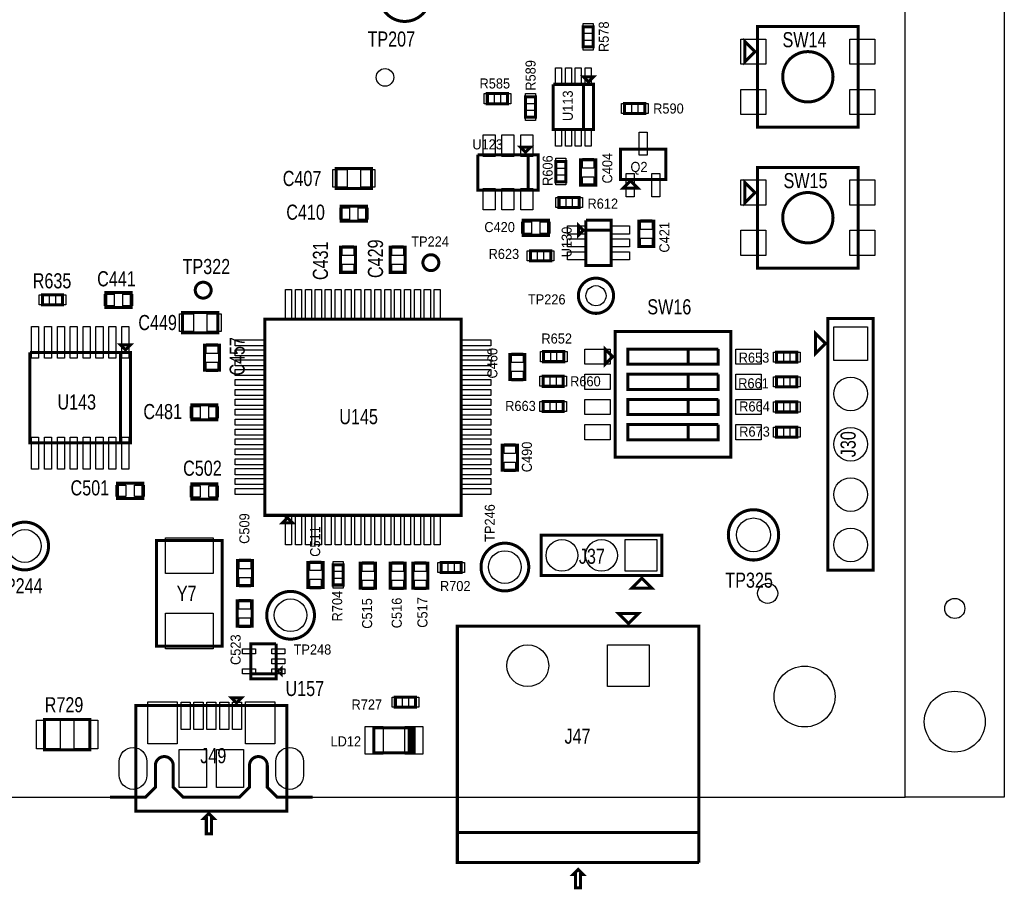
# Model space of a CAD drawing. Extents: x -197 to 9597, y -1478 to 7719.
# Tile 33 of 40: x 7640 to 9597, y -183 to 1545. Entities that reach past the tile are written whole.
import ezdxf
from ezdxf.enums import TextEntityAlignment as Align

# ---------------------------------------------------------------- set-up
doc = ezdxf.new("R2010")
doc.units = 0
for name, color, linetype in [('BG_OUTLINE', 95, 'CONTINUOUS'), ('PG_ASSEMBLY_TOP', 120, 'CONTINUOUS'), ('PIN_TOP', 140, 'CONTINUOUS'), ('RD_ASSEMBLY_TOP', 120, 'CONTINUOUS')]:
    doc.layers.add(name, color=color, linetype=linetype)

msp = doc.modelspace()

# ---------------------------------------------------------------- linework, layer by layer
at = {"layer": 'BG_OUTLINE'}
msp.add_lwpolyline([(7340.901, 0), (7890.342, 0), (7910.027, 19.685), (7910.027, 62.992, -1.000021), (7945.46, 62.992), (7945.46, 19.685), (7965.145, 0), (8077.35, 0), (8097.035, 19.685), (8097.035, 62.992, -1.000021), (8132.468, 62.992), (8132.468, 19.685), (8152.153, 0), (9400, 0), (9400, 7500)], format="xyb", dxfattribs=at)
msp.add_lwpolyline([(9596.846, 0), (9400, 0), (9400, 7500), (9596.846, 7500)], close=True, dxfattribs=at)
at = {"layer": 'BG_OUTLINE', "const_width": 6}
msp.add_lwpolyline([(7820.027, 0), (7890.342, 0), (7910.027, 19.685), (7910.027, 62.992, -0.41421), (7927.744, 80.709, -0.414206), (7945.46, 62.992), (7945.46, 19.685), (7965.145, 0), (8077.35, 0), (8097.035, 19.685), (8097.035, 62.992, -0.414216), (8114.752, 80.709, -0.414201), (8132.468, 62.992), (8132.468, 19.685), (8152.153, 0), (8222.468, 0)], format="xyb", dxfattribs=at)
at = {"layer": 'PG_ASSEMBLY_TOP', "const_width": 6}
for points in [[(8455.488, 1591.292, 0.999995), (8355.488, 1591.289, 1.000005), (8455.488, 1591.292)], [(9256.488, 1431.292, 0.999995), (9156.488, 1431.289, 1.000005), (9256.488, 1431.292)], [(9256.488, 1151.292, 0.999995), (9156.488, 1151.289, 1.000005), (9256.488, 1151.292)], [(8473.24, 1062, 0.999984), (8441.616, 1062.001, 1.000016), (8473.24, 1062)], [(8020.85, 1007.34, 0.999984), (7989.226, 1007.341, 1.000016), (8020.85, 1007.34)], [(8820.488, 996.292, 0.999993), (8750.488, 996.289, 1.000007), (8820.488, 996.292)], [(9148.484, 521.201, 0.999995), (9048.483, 521.205, 1.000005), (9148.484, 521.201)], [(7697.823, 499.04, 0.999995), (7602.953, 499.041, 1.000005), (7697.823, 499.04)], [(8651.921, 457.292, 0.999995), (8557.055, 457.289, 1.000005), (8651.921, 457.292)], [(8226.118, 361.437, 0.999999), (8131.247, 361.437, 1.000001), (8226.118, 361.437)]]:
    msp.add_lwpolyline(points, format="xyb", dxfattribs=at)
for points in [[(8780.015, 1490.831), (8780.015, 1530.831), (8760.015, 1530.831), (8760.015, 1490.831), (8780.015, 1490.831)], [(9106.488, 1531.292), (9106.488, 1331.292), (9306.488, 1331.292), (9306.488, 1531.292), (9106.488, 1531.292)], [(9101.488, 1481.292), (9081.488, 1501.292), (9081.488, 1461.292), (9101.488, 1481.292)], [(8770.488, 1421.292), (8780.488, 1431.292), (8760.488, 1431.292), (8770.488, 1421.292)], [(8760.488, 1326.292), (8760.488, 1416.292), (8700.488, 1416.292)], [(8700.488, 1416.292), (8700.488, 1326.292), (8780.488, 1326.292), (8780.488, 1416.292), (8760.488, 1416.292), (8760.488, 1326.292)], [(8609.622, 1397.827), (8569.622, 1397.827), (8569.622, 1377.827), (8609.622, 1377.827), (8609.622, 1397.827)], [(8665.488, 1351.292), (8665.488, 1391.292), (8645.488, 1391.292), (8645.488, 1351.292), (8665.488, 1351.292)], [(8842.472, 1358.292), (8882.472, 1358.292), (8882.472, 1378.292), (8842.472, 1378.292), (8842.472, 1358.292)], [(8645.488, 1281.292), (8655.488, 1291.292), (8635.488, 1291.292), (8645.488, 1281.292)], [(8650.488, 1206.292), (8650.488, 1276.292), (8670.488, 1276.292), (8670.488, 1206.292), (8550.488, 1206.292), (8550.488, 1276.292)], [(8550.488, 1276.292), (8650.488, 1276.292), (8650.488, 1206.292)], [(8834.008, 1287.209), (8924.008, 1287.209), (8924.008, 1227.209), (8834.008, 1227.209), (8834.008, 1287.209)], [(8269.488, 1209.292), (8339.488, 1209.292), (8339.488, 1249.292), (8269.488, 1249.292), (8269.488, 1209.292)], [(8725.488, 1222.859), (8725.488, 1262.859), (8705.488, 1262.859), (8705.488, 1222.859), (8725.488, 1222.859)], [(8755.015, 1266.292), (8755.015, 1216.292), (8785.015, 1216.292), (8785.015, 1266.292), (8755.015, 1266.292)], [(9106.488, 1251.292), (9106.488, 1051.292), (9306.488, 1051.292), (9306.488, 1251.292), (9106.488, 1251.292)], [(8854.008, 1224.709), (8839.008, 1209.709), (8869.008, 1209.709), (8854.008, 1224.709)], [(9101.488, 1201.292), (9081.488, 1221.292), (9081.488, 1181.292), (9101.488, 1201.292)], [(8712.027, 1171.292), (8752.027, 1171.292), (8752.027, 1191.292), (8712.027, 1191.292), (8712.027, 1171.292)], [(8279.488, 1144.292), (8329.488, 1144.292), (8329.488, 1174.292), (8279.488, 1174.292), (8279.488, 1144.292)], [(8691, 1146.292), (8641, 1146.292), (8641, 1116.292), (8691, 1116.292), (8691, 1146.292)], [(8760.488, 1126.292), (8750.488, 1136.292), (8750.488, 1116.292), (8760.488, 1126.292)], [(8815.488, 1126.292), (8765.488, 1126.292), (8765.488, 1146.292)], [(8765.488, 1146.292), (8815.488, 1146.292), (8815.488, 1056.292), (8765.488, 1056.292), (8765.488, 1126.292), (8815.488, 1126.292)], [(8900.488, 1094.402), (8900.488, 1144.402), (8870.488, 1144.402), (8870.488, 1094.402), (8900.488, 1094.402)], [(8307.897, 1042.78), (8307.897, 1092.78), (8277.897, 1092.78), (8277.897, 1042.78), (8307.897, 1042.78)], [(8406.326, 1042.799), (8406.326, 1092.799), (8376.326, 1092.799), (8376.326, 1042.799), (8406.326, 1042.799)], [(8695.488, 1085.701), (8655.488, 1085.701), (8655.488, 1065.701), (8695.488, 1065.701), (8695.488, 1085.701)], [(7685.689, 977.977), (7725.689, 977.977), (7725.689, 997.977), (7685.689, 997.977), (7685.689, 977.977)], [(7811.689, 972.977), (7861.689, 972.977), (7861.689, 1002.977), (7811.689, 1002.977), (7811.689, 972.977)], [(7964.208, 922.799), (8034.208, 922.799), (8034.208, 962.799), (7964.208, 962.799), (7964.208, 922.799)], [(8517.429, 560), (8517.429, 950), (8127.429, 950), (8127.429, 560), (8517.429, 560)], [(9246.488, 451.292), (9336.488, 451.292), (9336.488, 951.292), (9246.488, 951.292), (9246.488, 451.292)], [(8823.488, 925.292), (8823.488, 675.292), (9053.488, 675.292), (9053.488, 925.292), (8823.488, 925.292)], [(9241.488, 901.292), (9221.488, 881.292), (9221.488, 921.292), (9241.488, 901.292)], [(7850.618, 888.748), (7860.618, 898.748), (7840.618, 898.748), (7850.618, 888.748)], [(8007.429, 898.11), (8007.429, 848.11), (8037.429, 848.11), (8037.429, 898.11), (8007.429, 898.11)], [(7840.618, 703.748), (7840.618, 883.748), (7660.618, 883.748)], [(7660.618, 883.748), (7660.618, 703.748), (7860.618, 703.748), (7860.618, 883.748), (7840.618, 883.748), (7840.618, 703.748)], [(8614.319, 879.843), (8614.319, 829.843), (8644.319, 829.843), (8644.319, 879.843), (8614.319, 879.843)], [(8681.488, 865.292), (8721.488, 865.292), (8721.488, 885.292), (8681.488, 885.292), (8681.488, 865.292)], [(8803.488, 890.292), (8803.488, 860.292), (8818.488, 875.292), (8803.488, 890.292)], [(8968.488, 860.292), (8968.488, 890.292), (8848.488, 890.292), (8848.488, 860.292), (9028.488, 860.292), (9028.488, 890.292)], [(9028.488, 890.292), (8968.488, 890.292), (8968.488, 860.292)], [(9144.488, 864.292), (9184.488, 864.292), (9184.488, 884.292), (9144.488, 884.292), (9144.488, 864.292)], [(8968.488, 810.292), (8968.488, 840.292), (8848.488, 840.292), (8848.488, 810.292), (9028.488, 810.292), (9028.488, 840.292)], [(9028.488, 840.292), (8968.488, 840.292), (8968.488, 810.292)], [(8680.488, 816.292), (8720.488, 816.292), (8720.488, 836.292), (8680.488, 836.292), (8680.488, 816.292)], [(9144.488, 815.292), (9184.488, 815.292), (9184.488, 835.292), (9144.488, 835.292), (9144.488, 815.292)], [(8032.429, 779.843), (7982.429, 779.843), (7982.429, 749.843), (8032.429, 749.843), (8032.429, 779.843)], [(8680.488, 766.292), (8720.488, 766.292), (8720.488, 786.292), (8680.488, 786.292), (8680.488, 766.292)], [(8968.488, 760.292), (8968.488, 790.292), (8848.488, 790.292), (8848.488, 760.292), (9028.488, 760.292), (9028.488, 790.292)], [(9028.488, 790.292), (8968.488, 790.292), (8968.488, 760.292)], [(9144.488, 765.292), (9184.488, 765.292), (9184.488, 785.292), (9144.488, 785.292), (9144.488, 765.292)], [(8968.488, 710.292), (8968.488, 740.292), (8848.488, 740.292), (8848.488, 710.292), (9028.488, 710.292), (9028.488, 740.292)], [(9028.488, 740.292), (8968.488, 740.292), (8968.488, 710.292)], [(9144.488, 715.292), (9184.488, 715.292), (9184.488, 735.292), (9144.488, 735.292), (9144.488, 715.292)], [(8629.358, 649.528), (8629.358, 699.528), (8599.358, 699.528), (8599.358, 649.528), (8629.358, 649.528)], [(7834.819, 593.607), (7884.819, 593.607), (7884.819, 623.607), (7834.819, 623.607), (7834.819, 593.607)], [(8032.429, 622.362), (7982.429, 622.362), (7982.429, 592.362), (8032.429, 592.362), (8032.429, 622.362)], [(8172.429, 555), (8162.429, 545), (8182.429, 545), (8172.429, 555)], [(7912.429, 510), (7912.429, 300), (8042.429, 300), (8042.429, 510), (7912.429, 510)], [(8916.488, 520.292), (8676.488, 520.292), (8676.488, 440.292), (8916.488, 440.292), (8916.488, 520.292)], [(8073.137, 470.331), (8073.137, 420.331), (8103.137, 420.331), (8103.137, 470.331), (8073.137, 470.331)], [(8213.216, 466.571), (8213.216, 416.571), (8243.216, 416.571), (8243.216, 466.571), (8213.216, 466.571)], [(8283.216, 421.571), (8283.216, 461.571), (8263.216, 461.571), (8263.216, 421.571), (8283.216, 421.571)], [(8317.271, 465), (8317.271, 415), (8347.271, 415), (8347.271, 465), (8317.271, 465)], [(8376.326, 465), (8376.326, 415), (8406.326, 415), (8406.326, 465), (8376.326, 465)], [(8421.326, 465), (8421.326, 415), (8451.326, 415), (8451.326, 465), (8421.326, 465)], [(8477.87, 446.54), (8517.87, 446.54), (8517.87, 466.54), (8477.87, 466.54), (8477.87, 446.54)], [(8876.488, 435.292), (8896.488, 415.292), (8856.488, 415.292), (8876.488, 435.292)], [(8102.429, 340), (8102.429, 390), (8072.429, 390), (8072.429, 340), (8102.429, 340)], [(8850, 345), (8830, 365), (8870, 365), (8850, 345)], [(8990, -130), (8990, 340), (8510, 340), (8510, -70), (8990, -70)], [(8100, 245), (8150, 245), (8150, 305)], [(8150, 305), (8100, 305), (8100, 235), (8150, 235), (8150, 245), (8100, 245)], [(8155, 250), (8160, 245), (8160, 255), (8155, 250)], [(8071.248, 187.441), (8061.248, 197.441), (8081.248, 197.441), (8071.248, 187.441)], [(8426.823, 198.831), (8386.823, 198.831), (8386.823, 178.831), (8426.823, 178.831), (8426.823, 198.831)], [(7871.248, -27.559), (8171.248, -27.559), (8171.248, 182.441), (7871.248, 182.441), (7871.248, -27.559)], [(7779.488, 154.292), (7689.488, 154.292), (7689.488, 94.292), (7779.488, 94.292), (7779.488, 154.292)], [(8424, 88), (8419, 88), (8419, 138), (8414, 138), (8414, 88), (8424, 88), (8344, 88), (8344, 138), (8424, 138), (8424, 88)], [(8016.248, -32.559), (8006.248, -42.559), (8011.248, -42.559), (8011.248, -72.559), (8021.248, -72.559), (8021.248, -42.559), (8026.248, -42.559), (8016.248, -32.559)], [(8990, -70), (8510, -70), (8510, -130), (8990, -130)], [(8745, -180), (8745, -153.74), (8740, -153.74), (8750, -143.74), (8760, -153.74), (8755, -153.74), (8755, -180), (8745, -180)]]:
    msp.add_lwpolyline(points, dxfattribs=at)
at = {"layer": 'PIN_TOP'}
for points in [[(8780.015, 1517.366), (8760.015, 1517.366), (8760.015, 1537.366), (8780.015, 1537.366)], [(8780.015, 1484.296), (8760.015, 1484.296), (8760.015, 1504.296), (8780.015, 1504.296)], [(9073.22, 1506.292), (9123.22, 1506.292), (9123.22, 1456.292), (9073.22, 1456.292)], [(9289.756, 1506.292), (9339.756, 1506.292), (9339.756, 1456.292), (9289.756, 1456.292)], [(8704.96, 1448.816), (8716.96, 1448.816), (8716.96, 1415.816), (8704.96, 1415.816)], [(8724.645, 1448.816), (8736.645, 1448.816), (8736.645, 1415.816), (8724.645, 1415.816)], [(8744.331, 1448.816), (8756.331, 1448.816), (8756.331, 1415.816), (8744.331, 1415.816)], [(8764.016, 1448.816), (8776.016, 1448.816), (8776.016, 1415.816), (8764.016, 1415.816)], [(8583.087, 1397.827), (8583.087, 1377.827), (8563.087, 1377.827), (8563.087, 1397.827)], [(8616.157, 1397.827), (8616.157, 1377.827), (8596.157, 1377.827), (8596.157, 1397.827)], [(8665.488, 1377.827), (8645.488, 1377.827), (8645.488, 1397.827), (8665.488, 1397.827)], [(9073.22, 1406.292), (9123.22, 1406.292), (9123.22, 1356.292), (9073.22, 1356.292)], [(9289.756, 1406.292), (9339.756, 1406.292), (9339.756, 1356.292), (9289.756, 1356.292)], [(8835.937, 1358.292), (8835.937, 1378.292), (8855.937, 1378.292), (8855.937, 1358.292)], [(8869.007, 1358.292), (8869.007, 1378.292), (8889.007, 1378.292), (8889.007, 1358.292)], [(8665.488, 1344.757), (8645.488, 1344.757), (8645.488, 1364.757), (8665.488, 1364.757)], [(8561.086, 1315.942), (8585.086, 1315.942), (8585.086, 1272.942), (8561.086, 1272.942)], [(8598.488, 1315.942), (8622.488, 1315.942), (8622.488, 1272.942), (8598.488, 1272.942)], [(8635.89, 1315.942), (8659.89, 1315.942), (8659.89, 1272.942), (8635.89, 1272.942)], [(8704.96, 1326.768), (8716.96, 1326.768), (8716.96, 1293.768), (8704.96, 1293.768)], [(8724.645, 1326.768), (8736.645, 1326.768), (8736.645, 1293.768), (8724.645, 1293.768)], [(8744.331, 1326.768), (8756.331, 1326.768), (8756.331, 1293.768), (8744.331, 1293.768)], [(8764.016, 1326.768), (8776.016, 1326.768), (8776.016, 1293.768), (8764.016, 1293.768)], [(8871.008, 1275.548), (8871.008, 1321.548), (8887.008, 1321.548), (8887.008, 1275.548)], [(8725.488, 1249.394), (8705.488, 1249.394), (8705.488, 1269.394), (8725.488, 1269.394)], [(8758.515, 1268.902), (8781.515, 1268.902), (8781.515, 1249.902), (8758.515, 1249.902)], [(8262.929, 1211.792), (8262.929, 1246.792), (8290.929, 1246.792), (8290.929, 1211.792)], [(8318.047, 1211.792), (8318.047, 1246.792), (8346.047, 1246.792), (8346.047, 1211.792)], [(8725.488, 1216.324), (8705.488, 1216.324), (8705.488, 1236.324), (8725.488, 1236.324)], [(8758.515, 1232.682), (8781.515, 1232.682), (8781.515, 1213.682), (8758.515, 1213.682)], [(8845.417, 1192.87), (8845.417, 1238.87), (8861.417, 1238.87), (8861.417, 1192.87)], [(8896.599, 1192.87), (8896.599, 1238.87), (8912.599, 1238.87), (8912.599, 1192.87)], [(9073.22, 1226.292), (9123.22, 1226.292), (9123.22, 1176.292), (9073.22, 1176.292)], [(9289.756, 1226.292), (9339.756, 1226.292), (9339.756, 1176.292), (9289.756, 1176.292)], [(8561.086, 1209.642), (8585.086, 1209.642), (8585.086, 1166.642), (8561.086, 1166.642)], [(8598.488, 1209.642), (8622.488, 1209.642), (8622.488, 1166.642), (8598.488, 1166.642)], [(8635.89, 1209.642), (8659.89, 1209.642), (8659.89, 1166.642), (8635.89, 1166.642)], [(8705.492, 1171.292), (8705.492, 1191.292), (8725.492, 1191.292), (8725.492, 1171.292)], [(8738.562, 1171.292), (8738.562, 1191.292), (8758.562, 1191.292), (8758.562, 1171.292)], [(8276.878, 1147.792), (8276.878, 1170.792), (8295.878, 1170.792), (8295.878, 1147.792)], [(8313.098, 1147.792), (8313.098, 1170.792), (8332.098, 1170.792), (8332.098, 1147.792)], [(8657.39, 1142.792), (8657.39, 1119.792), (8638.39, 1119.792), (8638.39, 1142.792)], [(8693.61, 1142.792), (8693.61, 1119.792), (8674.61, 1119.792), (8674.61, 1142.792)], [(8728.681, 1134.883), (8765.681, 1134.883), (8765.681, 1118.883), (8728.681, 1118.883)], [(8852.295, 1118.883), (8815.295, 1118.883), (8815.295, 1134.883), (8852.295, 1134.883)], [(8896.988, 1128.012), (8873.988, 1128.012), (8873.988, 1147.012), (8896.988, 1147.012)], [(9073.22, 1126.292), (9123.22, 1126.292), (9123.22, 1076.292), (9073.22, 1076.292)], [(9289.756, 1126.292), (9339.756, 1126.292), (9339.756, 1076.292), (9289.756, 1076.292)], [(8728.681, 1109.292), (8765.681, 1109.292), (8765.681, 1093.292), (8728.681, 1093.292)], [(8852.295, 1093.292), (8815.295, 1093.292), (8815.295, 1109.292), (8852.295, 1109.292)], [(8896.988, 1091.792), (8873.988, 1091.792), (8873.988, 1110.792), (8896.988, 1110.792)], [(8304.397, 1076.39), (8281.397, 1076.39), (8281.397, 1095.39), (8304.397, 1095.39)], [(8402.826, 1076.409), (8379.826, 1076.409), (8379.826, 1095.409), (8402.826, 1095.409)], [(8668.953, 1085.701), (8668.953, 1065.701), (8648.953, 1065.701), (8648.953, 1085.701)], [(8702.023, 1085.701), (8702.023, 1065.701), (8682.023, 1065.701), (8682.023, 1085.701)], [(8728.681, 1083.701), (8765.681, 1083.701), (8765.681, 1067.701), (8728.681, 1067.701)], [(8852.295, 1067.701), (8815.295, 1067.701), (8815.295, 1083.701), (8852.295, 1083.701)], [(8304.397, 1040.17), (8281.397, 1040.17), (8281.397, 1059.17), (8304.397, 1059.17)], [(8402.826, 1040.189), (8379.826, 1040.189), (8379.826, 1059.189), (8402.826, 1059.189)], [(7679.154, 977.977), (7679.154, 997.977), (7699.154, 997.977), (7699.154, 977.977)], [(7712.224, 977.977), (7712.224, 997.977), (7732.224, 997.977), (7732.224, 977.977)], [(7809.079, 976.477), (7809.079, 999.477), (7828.079, 999.477), (7828.079, 976.477)], [(7845.299, 976.477), (7845.299, 999.477), (7864.299, 999.477), (7864.299, 976.477)], [(8180.791, 949.909), (8168.791, 949.909), (8168.791, 1008.909), (8180.791, 1008.909)], [(8200.476, 949.909), (8188.476, 949.909), (8188.476, 1008.909), (8200.476, 1008.909)], [(8220.161, 949.909), (8208.161, 949.909), (8208.161, 1008.909), (8220.161, 1008.909)], [(8239.846, 949.909), (8227.846, 949.909), (8227.846, 1008.909), (8239.846, 1008.909)], [(8259.531, 949.909), (8247.531, 949.909), (8247.531, 1008.909), (8259.531, 1008.909)], [(8279.216, 949.909), (8267.216, 949.909), (8267.216, 1008.909), (8279.216, 1008.909)], [(8298.901, 949.909), (8286.901, 949.909), (8286.901, 1008.909), (8298.901, 1008.909)], [(8318.586, 949.909), (8306.586, 949.909), (8306.586, 1008.909), (8318.586, 1008.909)], [(8338.272, 949.909), (8326.272, 949.909), (8326.272, 1008.909), (8338.272, 1008.909)], [(8357.957, 949.909), (8345.957, 949.909), (8345.957, 1008.909), (8357.957, 1008.909)], [(8377.642, 949.909), (8365.642, 949.909), (8365.642, 1008.909), (8377.642, 1008.909)], [(8397.327, 949.909), (8385.327, 949.909), (8385.327, 1008.909), (8397.327, 1008.909)], [(8417.012, 949.909), (8405.012, 949.909), (8405.012, 1008.909), (8417.012, 1008.909)], [(8436.697, 949.909), (8424.697, 949.909), (8424.697, 1008.909), (8436.697, 1008.909)], [(8456.382, 949.909), (8444.382, 949.909), (8444.382, 1008.909), (8456.382, 1008.909)], [(8476.067, 949.909), (8464.067, 949.909), (8464.067, 1008.909), (8476.067, 1008.909)], [(7957.649, 925.299), (7957.649, 960.299), (7985.649, 960.299), (7985.649, 925.299)], [(8012.767, 925.299), (8012.767, 960.299), (8040.767, 960.299), (8040.767, 925.299)], [(7664.051, 935.484), (7678.051, 935.484), (7678.051, 872.484), (7664.051, 872.484)], [(7689.642, 935.484), (7703.642, 935.484), (7703.642, 872.484), (7689.642, 872.484)], [(7715.232, 935.484), (7729.232, 935.484), (7729.232, 872.484), (7715.232, 872.484)], [(7740.823, 935.484), (7754.823, 935.484), (7754.823, 872.484), (7740.823, 872.484)], [(7766.413, 935.484), (7780.413, 935.484), (7780.413, 872.484), (7766.413, 872.484)], [(7792.004, 935.484), (7806.004, 935.484), (7806.004, 872.484), (7792.004, 872.484)], [(7817.594, 935.484), (7831.594, 935.484), (7831.594, 872.484), (7817.594, 872.484)], [(7843.185, 935.484), (7857.185, 935.484), (7857.185, 872.484), (7843.185, 872.484)], [(9324.988, 867.792), (9257.988, 867.792), (9257.988, 934.792), (9324.988, 934.792)], [(8010.929, 900.72), (8033.929, 900.72), (8033.929, 881.72), (8010.929, 881.72)], [(8127.52, 908.638), (8127.52, 896.638), (8068.52, 896.638), (8068.52, 908.638)], [(8576.338, 908.638), (8576.338, 896.638), (8517.338, 896.638), (8517.338, 908.638)], [(8127.52, 888.953), (8127.52, 876.953), (8068.52, 876.953), (8068.52, 888.953)], [(8576.338, 888.953), (8576.338, 876.953), (8517.338, 876.953), (8517.338, 888.953)], [(8617.819, 882.453), (8640.819, 882.453), (8640.819, 863.453), (8617.819, 863.453)], [(8674.953, 865.292), (8674.953, 885.292), (8694.953, 885.292), (8694.953, 865.292)], [(8708.023, 865.292), (8708.023, 885.292), (8728.023, 885.292), (8728.023, 865.292)], [(8763.488, 860.292), (8763.488, 890.292), (8813.488, 890.292), (8813.488, 860.292)], [(9063.488, 860.292), (9063.488, 890.292), (9113.488, 890.292), (9113.488, 860.292)], [(9137.953, 864.292), (9137.953, 884.292), (9157.953, 884.292), (9157.953, 864.292)], [(9171.023, 864.292), (9171.023, 884.292), (9191.023, 884.292), (9191.023, 864.292)], [(8010.929, 864.5), (8033.929, 864.5), (8033.929, 845.5), (8010.929, 845.5)], [(8127.52, 869.268), (8127.52, 857.268), (8068.52, 857.268), (8068.52, 869.268)], [(8576.338, 869.268), (8576.338, 857.268), (8517.338, 857.268), (8517.338, 869.268)], [(8127.52, 849.583), (8127.52, 837.583), (8068.52, 837.583), (8068.52, 849.583)], [(8576.338, 849.583), (8576.338, 837.583), (8517.338, 837.583), (8517.338, 849.583)], [(8617.819, 846.233), (8640.819, 846.233), (8640.819, 827.233), (8617.819, 827.233)], [(8127.52, 829.898), (8127.52, 817.898), (8068.52, 817.898), (8068.52, 829.898)], [(8576.338, 829.898), (8576.338, 817.898), (8517.338, 817.898), (8517.338, 829.898)], [(8673.953, 816.292), (8673.953, 836.292), (8693.953, 836.292), (8693.953, 816.292)], [(8707.023, 816.292), (8707.023, 836.292), (8727.023, 836.292), (8727.023, 816.292)], [(8763.488, 810.292), (8763.488, 840.292), (8813.488, 840.292), (8813.488, 810.292)], [(9063.488, 810.292), (9063.488, 840.292), (9113.488, 840.292), (9113.488, 810.292)], [(9137.953, 815.292), (9137.953, 835.292), (9157.953, 835.292), (9157.953, 815.292)], [(9171.023, 815.292), (9171.023, 835.292), (9191.023, 835.292), (9191.023, 815.292)], [(8127.52, 810.213), (8127.52, 798.213), (8068.52, 798.213), (8068.52, 810.213)], [(8576.338, 810.213), (8576.338, 798.213), (8517.338, 798.213), (8517.338, 810.213)], [(8127.52, 790.528), (8127.52, 778.528), (8068.52, 778.528), (8068.52, 790.528)], [(8576.338, 790.528), (8576.338, 778.528), (8517.338, 778.528), (8517.338, 790.528)], [(8673.953, 766.292), (8673.953, 786.292), (8693.953, 786.292), (8693.953, 766.292)], [(8707.023, 766.292), (8707.023, 786.292), (8727.023, 786.292), (8727.023, 766.292)], [(8763.488, 760.292), (8763.488, 790.292), (8813.488, 790.292), (8813.488, 760.292)], [(9063.488, 760.292), (9063.488, 790.292), (9113.488, 790.292), (9113.488, 760.292)], [(9137.953, 765.292), (9137.953, 785.292), (9157.953, 785.292), (9157.953, 765.292)], [(9171.023, 765.292), (9171.023, 785.292), (9191.023, 785.292), (9191.023, 765.292)], [(7998.819, 776.343), (7998.819, 753.343), (7979.819, 753.343), (7979.819, 776.343)], [(8035.039, 776.343), (8035.039, 753.343), (8016.039, 753.343), (8016.039, 776.343)], [(8127.52, 770.843), (8127.52, 758.843), (8068.52, 758.843), (8068.52, 770.843)], [(8576.338, 770.843), (8576.338, 758.843), (8517.338, 758.843), (8517.338, 770.843)], [(8127.52, 751.157), (8127.52, 739.157), (8068.52, 739.157), (8068.52, 751.157)], [(8576.338, 751.157), (8576.338, 739.157), (8517.338, 739.157), (8517.338, 751.157)], [(8127.52, 731.472), (8127.52, 719.472), (8068.52, 719.472), (8068.52, 731.472)], [(8576.338, 731.472), (8576.338, 719.472), (8517.338, 719.472), (8517.338, 731.472)], [(8763.488, 710.292), (8763.488, 740.292), (8813.488, 740.292), (8813.488, 710.292)], [(9063.488, 710.292), (9063.488, 740.292), (9113.488, 740.292), (9113.488, 710.292)], [(9137.953, 715.292), (9137.953, 735.292), (9157.953, 735.292), (9157.953, 715.292)], [(9171.023, 715.292), (9171.023, 735.292), (9191.023, 735.292), (9191.023, 715.292)], [(7664.051, 715.012), (7678.051, 715.012), (7678.051, 652.012), (7664.051, 652.012)], [(7689.642, 715.012), (7703.642, 715.012), (7703.642, 652.012), (7689.642, 652.012)], [(7715.232, 715.012), (7729.232, 715.012), (7729.232, 652.012), (7715.232, 652.012)], [(7740.823, 715.012), (7754.823, 715.012), (7754.823, 652.012), (7740.823, 652.012)], [(7766.413, 715.012), (7780.413, 715.012), (7780.413, 652.012), (7766.413, 652.012)], [(7792.004, 715.012), (7806.004, 715.012), (7806.004, 652.012), (7792.004, 652.012)], [(7817.594, 715.012), (7831.594, 715.012), (7831.594, 652.012), (7817.594, 652.012)], [(7843.185, 715.012), (7857.185, 715.012), (7857.185, 652.012), (7843.185, 652.012)], [(8127.52, 711.787), (8127.52, 699.787), (8068.52, 699.787), (8068.52, 711.787)], [(8576.338, 711.787), (8576.338, 699.787), (8517.338, 699.787), (8517.338, 711.787)], [(8127.52, 692.102), (8127.52, 680.102), (8068.52, 680.102), (8068.52, 692.102)], [(8576.338, 692.102), (8576.338, 680.102), (8517.338, 680.102), (8517.338, 692.102)], [(8625.858, 683.138), (8602.858, 683.138), (8602.858, 702.138), (8625.858, 702.138)], [(8127.52, 672.417), (8127.52, 660.417), (8068.52, 660.417), (8068.52, 672.417)], [(8576.338, 672.417), (8576.338, 660.417), (8517.338, 660.417), (8517.338, 672.417)], [(8625.858, 646.918), (8602.858, 646.918), (8602.858, 665.918), (8625.858, 665.918)], [(8127.52, 652.732), (8127.52, 640.732), (8068.52, 640.732), (8068.52, 652.732)], [(8576.338, 652.732), (8576.338, 640.732), (8517.338, 640.732), (8517.338, 652.732)], [(8127.52, 633.047), (8127.52, 621.047), (8068.52, 621.047), (8068.52, 633.047)], [(8576.338, 633.047), (8576.338, 621.047), (8517.338, 621.047), (8517.338, 633.047)], [(7832.209, 597.107), (7832.209, 620.107), (7851.209, 620.107), (7851.209, 597.107)], [(7868.429, 597.107), (7868.429, 620.107), (7887.429, 620.107), (7887.429, 597.107)], [(7998.819, 618.862), (7998.819, 595.862), (7979.819, 595.862), (7979.819, 618.862)], [(8035.039, 618.862), (8035.039, 595.862), (8016.039, 595.862), (8016.039, 618.862)], [(8127.52, 613.362), (8127.52, 601.362), (8068.52, 601.362), (8068.52, 613.362)], [(8576.338, 613.362), (8576.338, 601.362), (8517.338, 601.362), (8517.338, 613.362)], [(8180.791, 501.091), (8168.791, 501.091), (8168.791, 560.091), (8180.791, 560.091)], [(8200.476, 501.091), (8188.476, 501.091), (8188.476, 560.091), (8200.476, 560.091)], [(8220.161, 501.091), (8208.161, 501.091), (8208.161, 560.091), (8220.161, 560.091)], [(8239.846, 501.091), (8227.846, 501.091), (8227.846, 560.091), (8239.846, 560.091)], [(8259.531, 501.091), (8247.531, 501.091), (8247.531, 560.091), (8259.531, 560.091)], [(8279.216, 501.091), (8267.216, 501.091), (8267.216, 560.091), (8279.216, 560.091)], [(8298.901, 501.091), (8286.901, 501.091), (8286.901, 560.091), (8298.901, 560.091)], [(8318.586, 501.091), (8306.586, 501.091), (8306.586, 560.091), (8318.586, 560.091)], [(8338.272, 501.091), (8326.272, 501.091), (8326.272, 560.091), (8338.272, 560.091)], [(8357.957, 501.091), (8345.957, 501.091), (8345.957, 560.091), (8357.957, 560.091)], [(8377.642, 501.091), (8365.642, 501.091), (8365.642, 560.091), (8377.642, 560.091)], [(8397.327, 501.091), (8385.327, 501.091), (8385.327, 560.091), (8397.327, 560.091)], [(8417.012, 501.091), (8405.012, 501.091), (8405.012, 560.091), (8417.012, 560.091)], [(8436.697, 501.091), (8424.697, 501.091), (8424.697, 560.091), (8436.697, 560.091)], [(8456.382, 501.091), (8444.382, 501.091), (8444.382, 560.091), (8456.382, 560.091)], [(8476.067, 501.091), (8464.067, 501.091), (8464.067, 560.091), (8476.067, 560.091)], [(7929.929, 515.303), (8024.929, 515.303), (8024.929, 444.303), (7929.929, 444.303)], [(8906.728, 511.792), (8906.728, 448.792), (8843.728, 448.792), (8843.728, 511.792)], [(8076.637, 472.941), (8099.637, 472.941), (8099.637, 453.941), (8076.637, 453.941)], [(8216.716, 469.181), (8239.716, 469.181), (8239.716, 450.181), (8216.716, 450.181)], [(8283.216, 448.106), (8263.216, 448.106), (8263.216, 468.106), (8283.216, 468.106)], [(8320.771, 467.61), (8343.771, 467.61), (8343.771, 448.61), (8320.771, 448.61)], [(8379.826, 467.61), (8402.826, 467.61), (8402.826, 448.61), (8379.826, 448.61)], [(8424.826, 467.61), (8447.826, 467.61), (8447.826, 448.61), (8424.826, 448.61)], [(8471.335, 446.54), (8471.335, 466.54), (8491.335, 466.54), (8491.335, 446.54)], [(8504.405, 446.54), (8504.405, 466.54), (8524.405, 466.54), (8524.405, 446.54)], [(8076.637, 436.721), (8099.637, 436.721), (8099.637, 417.721), (8076.637, 417.721)], [(8216.716, 432.961), (8239.716, 432.961), (8239.716, 413.961), (8216.716, 413.961)], [(8283.216, 415.036), (8263.216, 415.036), (8263.216, 435.036), (8283.216, 435.036)], [(8320.771, 431.39), (8343.771, 431.39), (8343.771, 412.39), (8320.771, 412.39)], [(8379.826, 431.39), (8402.826, 431.39), (8402.826, 412.39), (8379.826, 412.39)], [(8424.826, 431.39), (8447.826, 431.39), (8447.826, 412.39), (8424.826, 412.39)], [(8098.929, 373.61), (8075.929, 373.61), (8075.929, 392.61), (8098.929, 392.61)], [(7929.929, 365.697), (8024.929, 365.697), (8024.929, 294.697), (7929.929, 294.697)], [(8098.929, 337.39), (8075.929, 337.39), (8075.929, 356.39), (8098.929, 356.39)], [(8108.866, 294.685), (8108.866, 284.685), (8082.866, 284.685), (8082.866, 294.685)], [(8167.134, 294.685), (8167.134, 284.685), (8141.134, 284.685), (8141.134, 294.685)], [(8808.5, 219.76), (8808.5, 302.76), (8891.5, 302.76), (8891.5, 219.76)], [(8167.134, 275), (8167.134, 265), (8141.134, 265), (8141.134, 275)], [(8108.866, 255.315), (8108.866, 245.315), (8082.866, 245.315), (8082.866, 255.315)], [(8167.134, 255.315), (8167.134, 245.315), (8141.134, 245.315), (8141.134, 255.315)], [(8400.288, 198.831), (8400.288, 178.831), (8380.288, 178.831), (8380.288, 198.831)], [(8433.358, 198.831), (8433.358, 178.831), (8413.358, 178.831), (8413.358, 198.831)], [(7895.299, 106.138), (7895.299, 189.138), (7953.299, 189.138), (7953.299, 106.138)], [(7961.067, 134.811), (7961.067, 188.811), (7979.067, 188.811), (7979.067, 134.811)], [(7986.657, 134.811), (7986.657, 188.811), (8004.657, 188.811), (8004.657, 134.811)], [(8012.248, 134.811), (8012.248, 188.811), (8030.248, 188.811), (8030.248, 134.811)], [(8037.839, 134.811), (8037.839, 188.811), (8055.839, 188.811), (8055.839, 134.811)], [(8063.429, 134.811), (8063.429, 188.811), (8081.429, 188.811), (8081.429, 134.811)], [(8089.197, 106.138), (8089.197, 189.138), (8147.197, 189.138), (8147.197, 106.138)], [(7720.586, 152.792), (7720.586, 95.792), (7673.586, 95.792), (7673.586, 152.792)], [(7795.39, 152.792), (7795.39, 95.792), (7748.39, 95.792), (7748.39, 152.792)], [(8362.63, 140.5), (8362.63, 85.5), (8326.63, 85.5), (8326.63, 140.5)], [(8441.37, 140.5), (8441.37, 85.5), (8405.37, 85.5), (8405.37, 140.5)], [(7957.339, 19.587), (7957.339, 94.587), (8011.339, 94.587), (8011.339, 19.587)], [(8031.157, 19.587), (8031.157, 94.587), (8085.157, 94.587), (8085.157, 19.587)]]:
    msp.add_lwpolyline(points, close=True, dxfattribs=at)
for points in [[(7893.236, 71.087), (7893.236, 43.087, -1), (7838.236, 43.087), (7838.236, 71.087, -1)], [(8204.26, 71.087), (8204.26, 43.087, -1), (8149.26, 43.087), (8149.26, 71.087, -1)]]:
    msp.add_lwpolyline(points, format="xyb", close=True, dxfattribs=at)
for centre, radius in [((8366.319, 1430.118), 17.5), ((8457.429, 1062), 15), ((8005.039, 1007.339), 15), ((8785.488, 996.292), 20), ((9291.488, 801.292), 33.5), ((9291.488, 701.292), 33.5), ((9291.488, 601.292), 33.5), ((9098.484, 521.201), 33.5), ((7650.389, 499.04), 32.5), ((9291.488, 501.292), 33.5), ((8717.748, 480.292), 31.5), ((8796.488, 480.292), 31.5), ((8604.488, 457.292), 32.5), ((9126.574, 405), 20), ((8178.681, 361.437), 32.5), ((9498.421, 375), 20), ((8650, 261.26), 41.5), ((9200, 200), 60.5), ((9498.421, 150), 60.5)]:
    msp.add_circle(centre, radius, dxfattribs=at)

# ---------------------------------------------------------------- texts
at = {"layer": 'RD_ASSEMBLY_TOP'}
for s, height, width, p in [('R578', 20, 0.95, (8811.015, 1510.831)), ('R589', 20, 0.95, (8665.48, 1434.016)), ('U113', 20, 0.95, (8739.488, 1373.709)), ('R606', 20, 0.95, (8699.488, 1244.859)), ('C404', 20, 0.95, (8817.96, 1249.709)), ('C421', 20, 0.95, (8931.488, 1112.402)), ('U130', 20, 0.95, (8737.197, 1103)), ('C431', 30, 0.8, (8252.897, 1065.78)), ('C429', 30, 0.8, (8362.326, 1069.799)), ('C457', 30, 0.8, (8087.547, 875.89)), ('C460', 20, 0.95, (8589.657, 862.158)), ('J30', 30, 0.8, (9301.488, 701.292)), ('C490', 20, 0.95, (8658.153, 676)), ('C509', 20, 0.95, (8096.838, 533.67)), ('C511', 20, 0.95, (8237.48, 508.016)), ('R704', 20, 0.95, (8281.216, 379.571)), ('C515', 20, 0.95, (8340.704, 365)), ('C516', 20, 0.95, (8399.649, 366)), ('C517', 20, 0.95, (8450.649, 367)), ('C523', 20, 0.95, (8079.429, 293))]:
    msp.add_text(s, height=height, rotation=90, dxfattribs=dict(at, width=width)).set_placement(p, align=Align.CENTER)
for s, height, width, p in [('TP207', 30, 0.8, (8331.488, 1491.292)), ('SW14', 30, 0.8, (9156.197, 1490)), ('Q2', 20, 0.95, (8854.008, 1242.209)), ('SW15', 30, 0.8, (9158.197, 1210)), ('TP224', 20, 0.95, (8418.429, 1094)), ('TP322', 30, 0.8, (7964.039, 1039.339)), ('TP226', 20, 0.95, (8650.197, 979)), ('SW16', 30, 0.8, (8887.488, 959.292)), ('U145', 30, 0.8, (8275.488, 741.059)), ('J37', 30, 0.8, (8751.488, 463.709)), ('TP244', 30, 0.8, (7591.389, 405.04)), ('TP325', 30, 0.8, (9042.484, 416.201)), ('Y7', 30, 0.8, (7952.488, 389.941)), ('TP248', 20, 0.95, (8184.681, 283.437)), ('LD12', 20, 0.95, (8257.976, 101)), ('J47', 30, 0.8, (8723, 106.26)), ('J49', 30, 0.8, (7999.248, 67.441))]:
    msp.add_text(s, height=height, dxfattribs=dict(at, width=width)).set_placement(p)
for s, height, width, p in [('R585', 20, 0.95, (8584.48, 1408.016)), ('R590', 20, 0.95, (8929.472, 1358.292)), ('U123', 20, 0.95, (8570.197, 1287)), ('C407', 30, 0.8, (8201.488, 1214.292)), ('C410', 30, 0.8, (8208.488, 1147.292)), ('R612', 20, 0.95, (8799.027, 1169.292)), ('C420', 20, 0.95, (8593.976, 1122.709)), ('R623', 20, 0.95, (8602.488, 1069.299)), ('R635', 30, 0.8, (7704.689, 1010.977)), ('C441', 30, 0.8, (7832.689, 1014.977)), ('C449', 30, 0.8, (7914.48, 928.016)), ('R652', 20, 0.95, (8707.488, 901.292)), ('R653', 20, 0.95, (9099.488, 863.292)), ('R660', 20, 0.95, (8764.488, 816.292)), ('R661', 20, 0.95, (9098.488, 812.292)), ('U143', 30, 0.8, (7753.74, 770.13)), ('R663', 20, 0.95, (8635.488, 767.335)), ('R664', 20, 0.95, (9100.488, 766.292)), ('C481', 30, 0.8, (7924.547, 751.158)), ('R673', 20, 0.95, (9100.488, 716.292)), ('C502', 30, 0.8, (8003.547, 638.638)), ('C501', 30, 0.8, (7779.819, 599.607)), ('R702', 20, 0.95, (8505.87, 409.54)), ('U157', 30, 0.8, (8206.976, 201)), ('R729', 30, 0.8, (7728.488, 168.709)), ('R727', 20, 0.95, (8330.153, 174.17))]:
    msp.add_text(s, height=height, dxfattribs=dict(at, width=width)).set_placement(p, align=Align.CENTER)
at = {"layer": 'RD_ASSEMBLY_TOP', "width": 0.95}
msp.add_text('TP246', height=20, rotation=90, dxfattribs=at).set_placement((8584.488, 507.292))

doc.saveas('drawing.dxf')
